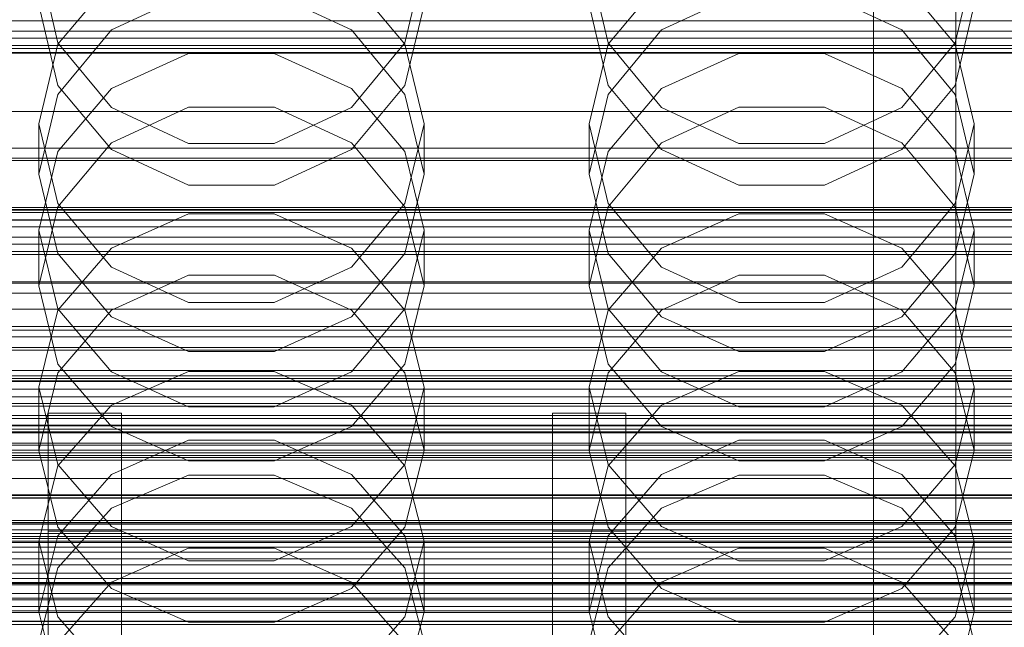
# Model space of a CAD drawing. Header units: millimetres. Extents: x -4738 to 65662, y -68080 to 6847.
# Tile 217 of 256: x -93 to 14, y -34444 to -34378. Entities that reach past the tile are written whole.
import ezdxf

# ---------------------------------------------------------------- set-up
doc = ezdxf.new("R2010")
doc.units = ezdxf.units.MM
for name, color, linetype, lineweight in [('COTAS_O', 1, 'Continuous', 0), ('COTAS_P', 1, 'Continuous', 0), ('frontal_briquetadora', 7, 'Continuous', 0), ('frontal_C01', 7, 'Continuous', 0), ('frontal_C02', 7, 'Continuous', 0), ('frontal_C03', 7, 'Continuous', 0), ('frontal_C04', 7, 'Continuous', 0), ('frontal_mezcladora', 7, 'Continuous', 0), ('frontal_secador', 7, 'Continuous', 0), ('frontal_tolva', 7, 'Continuous', 0), ('frontal_tolva-C01', 7, 'Continuous', 0)]:
    doc.layers.add(name, color=color, linetype=linetype, lineweight=lineweight)
doc.dimstyles.new('R19_100', dxfattribs={"dimtxt": 250, "dimasz": 150, "dimexe": 150, "dimexo": 80, "dimgap": 100, "dimtad": 1, "dimtih": 1, "dimtoh": 1, "dimdsep": 46, "dimcen": 0.09, "dimadec": 0, "dimazin": 0, "dimtfac": 1, "dimtdec": 4, "dimtofl": 0, "dimtmove": 0, "dimatfit": 3, "dimfxl": 1, "dimtolj": 1, "dimtzin": 0, "dimarcsym": 0})

# ---------------------------------------------------------------- blocks, each defined once
blk = doc.blocks.new('DIM_R30_48')
at = {"layer": 'COTAS_O'}
for p, q in [((-1725, -33700), (-1575, -33655)), ((1725, -33700), (1575, -33655)), ((-1725, -34400), (-1725, -33700)), ((-1725, -33700), (1725, -33700)), ((-1725, -33700), (-1575, -33745)), ((1725, -33700), (1575, -33745)), ((1725, -34400), (1725, -33700))]:
    blk.add_line(p, q, dxfattribs=at)
blk.add_text('3450 O', height=250, dxfattribs=at).set_placement((0, -33600))
blk = doc.blocks.new('DIM_R30_49')
at = {"layer": 'COTAS_P'}
for p, q in [((-150, -32300), (550, -32300)), ((550, -32300), (505, -32450)), ((550, -34900), (550, -32300)), ((550, -32300), (595, -32450)), ((550, -34900), (505, -34750)), ((550, -34900), (595, -34750)), ((-150, -34900), (550, -34900))]:
    blk.add_line(p, q, dxfattribs=at)
blk.add_text('2600 P', height=250, rotation=90, dxfattribs=at).set_placement((450, -33600))
blk = doc.blocks.new('DIM_R30_51')
at = {"layer": 'COTAS_O'}
for p, q in [((-650, -33700), (50, -33700)), ((50, -33700), (5, -33850)), ((50, -34900), (50, -33700)), ((50, -33700), (95, -33850)), ((50, -34900), (5, -34750)), ((50, -34900), (95, -34750)), ((-650, -34900), (50, -34900))]:
    blk.add_line(p, q, dxfattribs=at)
blk.add_text('1200 O', height=250, rotation=90, dxfattribs=at).set_placement((-50, -34300))
blk = doc.blocks.new('DIM_R30_52')
at = {"layer": 'COTAS_O'}
for p, q in [((-650, -34200), (-500, -34155)), ((650, -34200), (500, -34155)), ((-650, -34900), (-650, -34200)), ((-650, -34200), (650, -34200)), ((-650, -34200), (-500, -34245)), ((650, -34200), (500, -34245)), ((650, -34900), (650, -34200))]:
    blk.add_line(p, q, dxfattribs=at)
blk.add_text('1300 O', height=250, dxfattribs=at).set_placement((0, -34100))
blk = doc.blocks.new('DIM_R30_57')
at = {"layer": 'COTAS_P'}
for p, q in [((-305, -34680), (395, -34680)), ((395, -34680), (350, -34830)), ((395, -36000), (395, -34680)), ((395, -34680), (440, -34830)), ((395, -36000), (350, -35850)), ((395, -36000), (440, -35850)), ((-305, -36000), (395, -36000))]:
    blk.add_line(p, q, dxfattribs=at)
blk.add_text('1320 P', height=250, rotation=90, dxfattribs=at).set_placement((295, -35340))

msp = doc.modelspace()

# ---------------------------------------------------------------- linework, layer by layer
at = {"layer": 'frontal_briquetadora'}
for p, q in [((-91, -34371.863), (-88.92, -34380.664)), ((-51.08, -34380.664), (-49, -34371.863)), ((-31, -34371.863), (-28.92, -34380.664)), ((8.92, -34380.664), (11, -34371.863)), ((-83.093, -34373.853), (-88.92, -34380.809)), ((-51.08, -34380.809), (-56.907, -34373.853)), ((-23.093, -34373.853), (-28.92, -34380.809)), ((8.92, -34380.809), (3.093, -34373.853)), ((-83.094, -34379.254), (-74.674, -34375.335)), ((-65.326, -34375.335), (-56.906, -34379.254)), ((-23.094, -34379.254), (-14.674, -34375.335)), ((-5.326, -34375.335), (3.094, -34379.254)), ((-88.92, -34385.296), (-91, -34376.522)), ((-49, -34376.522), (-51.08, -34385.296)), ((-28.92, -34385.296), (-31, -34376.522)), ((11, -34376.522), (8.92, -34385.296)), ((-88.92, -34386.283), (-83.094, -34379.254)), ((-56.906, -34379.254), (-51.08, -34386.283)), ((-28.92, -34386.283), (-23.094, -34379.254)), ((3.094, -34379.254), (8.92, -34386.283)), ((-88.92, -34380.809), (-91, -34389.484)), ((-88.92, -34380.664), (-83.093, -34387.722)), ((-56.907, -34387.722), (-51.08, -34380.664)), ((-49, -34389.484), (-51.08, -34380.809)), ((-28.92, -34380.809), (-31, -34389.484)), ((-28.92, -34380.664), (-23.093, -34387.722)), ((3.093, -34387.722), (8.92, -34380.664)), ((11, -34389.484), (8.92, -34380.809)), ((-83.093, -34385.622), (-74.673, -34381.804)), ((-74.673, -34381.804), (-65.327, -34381.804)), ((-65.327, -34381.804), (-56.907, -34385.622)), ((-23.093, -34385.622), (-14.673, -34381.804)), ((-14.673, -34381.804), (-5.327, -34381.804)), ((-5.327, -34381.804), (3.093, -34385.622)), ((-83.094, -34392.292), (-88.92, -34385.296)), ((-51.08, -34385.296), (-56.906, -34392.292)), ((-23.094, -34392.292), (-28.92, -34385.296)), ((8.92, -34385.296), (3.094, -34392.292)), ((-91, -34394.99), (-88.92, -34386.283)), ((-88.92, -34392.502), (-83.093, -34385.622)), ((-56.907, -34385.622), (-51.08, -34392.502)), ((-51.08, -34386.283), (-49, -34394.99)), ((-31, -34394.99), (-28.92, -34386.283)), ((-28.92, -34392.502), (-23.093, -34385.622)), ((3.093, -34385.622), (8.92, -34392.502)), ((8.92, -34386.283), (11, -34394.99)), ((-74.674, -34387.688), (-83.094, -34391.571)), ((-83.093, -34387.722), (-74.673, -34391.639)), ((-65.326, -34387.688), (-74.674, -34387.688)), ((-65.327, -34391.639), (-56.907, -34387.722)), ((-56.906, -34391.571), (-65.326, -34387.688)), ((-14.674, -34387.688), (-23.094, -34391.571)), ((-23.093, -34387.722), (-14.673, -34391.639)), ((-5.326, -34387.688), (-14.674, -34387.688)), ((-5.327, -34391.639), (3.093, -34387.722)), ((3.094, -34391.571), (-5.326, -34387.688)), ((-91, -34389.484), (-91, -34394.99)), ((-91, -34389.484), (-88.92, -34398.159)), ((-51.08, -34398.159), (-49, -34389.484)), ((-49, -34389.484), (-49, -34394.99)), ((-31, -34389.484), (-31, -34394.99)), ((-31, -34389.484), (-28.92, -34398.159)), ((8.92, -34398.159), (11, -34389.484)), ((11, -34389.484), (11, -34394.99)), ((-83.094, -34391.571), (-88.92, -34398.53)), ((-74.673, -34391.639), (-65.327, -34391.639)), ((-51.08, -34398.53), (-56.906, -34391.571)), ((-23.094, -34391.571), (-28.92, -34398.53)), ((-14.673, -34391.639), (-5.327, -34391.639)), ((8.92, -34398.53), (3.094, -34391.571)), ((-91, -34401.081), (-88.92, -34392.502)), ((-74.674, -34396.159), (-83.094, -34392.292)), ((-56.906, -34392.292), (-65.326, -34396.159)), ((-51.08, -34392.502), (-49, -34401.081)), ((-31, -34401.081), (-28.92, -34392.502)), ((-14.674, -34396.159), (-23.094, -34392.292)), ((3.094, -34392.292), (-5.326, -34396.159)), ((8.92, -34392.502), (11, -34401.081)), ((-88.92, -34403.634), (-91, -34394.99)), ((-49, -34394.99), (-51.08, -34403.634)), ((-28.92, -34403.634), (-31, -34394.99)), ((11, -34394.99), (8.92, -34403.634)), ((-65.326, -34396.159), (-74.674, -34396.159)), ((-5.326, -34396.159), (-14.674, -34396.159)), ((-88.92, -34398.159), (-83.093, -34405.116)), ((-56.907, -34405.116), (-51.08, -34398.159)), ((-28.92, -34398.159), (-23.093, -34405.116)), ((3.093, -34405.116), (8.92, -34398.159)), ((-88.92, -34398.53), (-91, -34407.145)), ((-83.093, -34403.051), (-74.673, -34399.304)), ((-74.673, -34399.304), (-65.327, -34399.304)), ((-65.327, -34399.304), (-56.907, -34403.051)), ((-49, -34407.145), (-51.08, -34398.53)), ((-28.92, -34398.53), (-31, -34407.145)), ((-23.093, -34403.051), (-14.673, -34399.304)), ((-14.673, -34399.304), (-5.327, -34399.304)), ((-5.327, -34399.304), (3.093, -34403.051)), ((11, -34407.145), (8.92, -34398.53)), ((-91, -34401.081), (-91, -34407.145)), ((-88.92, -34409.66), (-91, -34401.081)), ((-49, -34401.081), (-51.08, -34409.66)), ((-49, -34401.081), (-49, -34407.145)), ((-31, -34401.081), (-31, -34407.145)), ((-28.92, -34409.66), (-31, -34401.081)), ((11, -34401.081), (8.92, -34409.66)), ((11, -34401.081), (11, -34407.145)), ((-88.92, -34409.801), (-83.093, -34403.051)), ((-83.094, -34410.517), (-88.92, -34403.634)), ((-56.907, -34403.051), (-51.08, -34409.801)), ((-51.08, -34403.634), (-56.906, -34410.517)), ((-28.92, -34409.801), (-23.093, -34403.051)), ((-23.094, -34410.517), (-28.92, -34403.634)), ((3.093, -34403.051), (8.92, -34409.801)), ((8.92, -34403.634), (3.094, -34410.517)), ((-83.093, -34405.116), (-74.673, -34408.976)), ((-65.327, -34408.976), (-56.907, -34405.116)), ((-23.093, -34405.116), (-14.673, -34408.976)), ((-5.327, -34408.976), (3.093, -34405.116)), ((-74.674, -34405.988), (-83.094, -34409.807)), ((-65.326, -34405.988), (-74.674, -34405.988)), ((-56.906, -34409.807), (-65.326, -34405.988)), ((-14.674, -34405.988), (-23.094, -34409.807)), ((-5.326, -34405.988), (-14.674, -34405.988)), ((3.094, -34409.807), (-5.326, -34405.988)), ((-91, -34407.145), (-88.92, -34415.689)), ((-51.08, -34415.689), (-49, -34407.145)), ((-31, -34407.145), (-28.92, -34415.689)), ((8.92, -34415.689), (11, -34407.145)), ((-74.673, -34408.976), (-65.327, -34408.976)), ((-14.673, -34408.976), (-5.327, -34408.976)), ((-91, -34418.219), (-88.92, -34409.801)), ((-83.093, -34416.54), (-88.92, -34409.66)), ((-83.094, -34409.807), (-88.92, -34416.648)), ((-51.08, -34409.66), (-56.907, -34416.54)), ((-51.08, -34416.648), (-56.906, -34409.807)), ((-51.08, -34409.801), (-49, -34418.219)), ((-31, -34418.219), (-28.92, -34409.801)), ((-23.093, -34416.54), (-28.92, -34409.66)), ((-23.094, -34409.807), (-28.92, -34416.648)), ((8.92, -34409.66), (3.093, -34416.54)), ((8.92, -34416.648), (3.094, -34409.807)), ((8.92, -34409.801), (11, -34418.219)), ((-74.674, -34414.319), (-83.094, -34410.517)), ((-56.906, -34410.517), (-65.326, -34414.319)), ((-14.674, -34414.319), (-23.094, -34410.517)), ((3.094, -34410.517), (-5.326, -34414.319)), ((-65.326, -34414.319), (-74.674, -34414.319)), ((-5.326, -34414.319), (-14.674, -34414.319)), ((-88.92, -34415.689), (-83.094, -34422.488)), ((-74.673, -34416.505), (-83.093, -34420.17)), ((-74.673, -34420.358), (-83.093, -34416.54)), ((-65.327, -34416.505), (-74.673, -34416.505)), ((-56.907, -34420.17), (-65.327, -34416.505)), ((-56.907, -34416.54), (-65.327, -34420.358)), ((-56.906, -34422.488), (-51.08, -34415.689)), ((-28.92, -34415.689), (-23.094, -34422.488)), ((-14.673, -34416.505), (-23.093, -34420.17)), ((-14.673, -34420.358), (-23.093, -34416.54)), ((-5.327, -34416.505), (-14.673, -34416.505)), ((3.093, -34420.17), (-5.327, -34416.505)), ((3.093, -34416.54), (-5.327, -34420.358)), ((3.094, -34422.488), (8.92, -34415.689)), ((-88.92, -34416.648), (-91, -34425.108)), ((-49, -34425.108), (-51.08, -34416.648)), ((-28.92, -34416.648), (-31, -34425.108)), ((11, -34425.108), (8.92, -34416.648)), ((-91, -34418.219), (-91, -34425.108)), ((-91, -34418.219), (-88.92, -34426.637)), ((-51.08, -34426.637), (-49, -34418.219)), ((-49, -34418.219), (-49, -34425.108)), ((-31, -34418.219), (-31, -34425.108)), ((-31, -34418.219), (-28.92, -34426.637)), ((8.92, -34426.637), (11, -34418.219)), ((11, -34418.219), (11, -34425.108)), ((-83.093, -34420.17), (-88.92, -34426.776)), ((-65.327, -34420.358), (-74.673, -34420.358)), ((-51.08, -34426.776), (-56.907, -34420.17)), ((-23.093, -34420.17), (-28.92, -34426.776)), ((-5.327, -34420.358), (-14.673, -34420.358)), ((8.92, -34426.776), (3.093, -34420.17)), ((-83.094, -34422.488), (-74.674, -34426.241)), ((-65.326, -34426.241), (-56.906, -34422.488)), ((-23.094, -34422.488), (-14.674, -34426.241)), ((-5.326, -34426.241), (3.094, -34422.488)), ((-83.094, -34427.72), (-74.674, -34423.972)), ((-74.674, -34423.972), (-65.326, -34423.972)), ((-65.326, -34423.972), (-56.906, -34427.72)), ((-23.094, -34427.72), (-14.674, -34423.972)), ((-14.674, -34423.972), (-5.326, -34423.972)), ((-5.326, -34423.972), (3.094, -34427.72)), ((-88.92, -34433.486), (-91, -34425.108)), ((-49, -34425.108), (-51.08, -34433.486)), ((-28.92, -34433.486), (-31, -34425.108)), ((11, -34425.108), (8.92, -34433.486)), ((-74.674, -34426.241), (-65.326, -34426.241)), ((-14.674, -34426.241), (-5.326, -34426.241)), ((-88.92, -34426.776), (-91, -34435.012)), ((-88.92, -34426.637), (-83.093, -34433.388)), ((-56.907, -34433.388), (-51.08, -34426.637)), ((-49, -34435.012), (-51.08, -34426.776)), ((-28.92, -34426.776), (-31, -34435.012)), ((-28.92, -34426.637), (-23.093, -34433.388)), ((3.093, -34433.388), (8.92, -34426.637)), ((11, -34435.012), (8.92, -34426.776)), ((-88.92, -34434.426), (-83.094, -34427.72)), ((-83.093, -34431.392), (-74.673, -34427.785)), ((-74.673, -34427.785), (-65.327, -34427.785)), ((-65.327, -34427.785), (-56.907, -34431.392)), ((-56.906, -34427.72), (-51.08, -34434.426)), ((-28.92, -34434.426), (-23.094, -34427.72)), ((-23.093, -34431.392), (-14.673, -34427.785)), ((-14.673, -34427.785), (-5.327, -34427.785)), ((-5.327, -34427.785), (3.093, -34431.392)), ((3.094, -34427.72), (8.92, -34434.426)), ((-88.92, -34437.891), (-83.093, -34431.392)), ((-56.907, -34431.392), (-51.08, -34437.891)), ((-28.92, -34437.891), (-23.093, -34431.392)), ((3.093, -34431.392), (8.92, -34437.891)), ((-83.094, -34440.145), (-88.92, -34433.486)), ((-83.093, -34433.388), (-74.673, -34437.134)), ((-65.327, -34437.134), (-56.907, -34433.388)), ((-51.08, -34433.486), (-56.906, -34440.145)), ((-23.094, -34440.145), (-28.92, -34433.486)), ((-23.093, -34433.388), (-14.673, -34437.134)), ((-5.327, -34437.134), (3.093, -34433.388)), ((8.92, -34433.486), (3.094, -34440.145)), ((200, -34434.477), (-160, -34434.477)), ((-91, -34442.708), (-88.92, -34434.426)), ((-51.08, -34434.426), (-49, -34442.708)), ((-31, -34442.708), (-28.92, -34434.426)), ((8.92, -34434.426), (11, -34442.708)), ((-91, -34435.012), (-91, -34442.708)), ((-91, -34435.012), (-88.92, -34443.249)), ((-74.674, -34435.765), (-83.094, -34439.459)), ((-65.326, -34435.765), (-74.674, -34435.765)), ((-56.906, -34439.459), (-65.326, -34435.765)), ((-51.08, -34443.249), (-49, -34435.012)), ((-49, -34435.012), (-49, -34442.708)), ((-31, -34435.012), (-31, -34442.708)), ((-31, -34435.012), (-28.92, -34443.249)), ((-14.674, -34435.765), (-23.094, -34439.459)), ((-5.326, -34435.765), (-14.674, -34435.765)), ((3.094, -34439.459), (-5.326, -34435.765)), ((8.92, -34443.249), (11, -34435.012)), ((11, -34435.012), (11, -34442.708)), ((-91, -34445.996), (-88.92, -34437.891)), ((-74.673, -34437.134), (-65.327, -34437.134)), ((-51.08, -34437.891), (-49, -34445.996)), ((-31, -34445.996), (-28.92, -34437.891)), ((-14.673, -34437.134), (-5.327, -34437.134)), ((8.92, -34437.891), (11, -34445.996)), ((-160, -34439.62), (200, -34439.62)), ((-83.094, -34439.459), (-88.92, -34446.067)), ((-74.674, -34443.818), (-83.094, -34440.145)), ((-56.906, -34440.145), (-65.326, -34443.818)), ((-51.08, -34446.067), (-56.906, -34439.459)), ((-23.094, -34439.459), (-28.92, -34446.067)), ((-14.674, -34443.818), (-23.094, -34440.145)), ((3.094, -34440.145), (-5.326, -34443.818)), ((8.92, -34446.067), (3.094, -34439.459)), ((-88.92, -34450.901), (-91, -34442.708)), ((-88.92, -34443.249), (-83.093, -34449.855)), ((-56.907, -34449.855), (-51.08, -34443.249)), ((-49, -34442.708), (-51.08, -34450.901)), ((-28.92, -34450.901), (-31, -34442.708)), ((-28.92, -34443.249), (-23.093, -34449.855)), ((3.093, -34449.855), (8.92, -34443.249)), ((11, -34442.708), (8.92, -34450.901)), ((-65.326, -34443.818), (-74.674, -34443.818)), ((-5.326, -34443.818), (-14.674, -34443.818))]:
    msp.add_line(p, q, dxfattribs=at)
at = {"layer": 'frontal_C01'}
for p, q in [((0, -34520.192), (0, -34257.579)), ((0, -34263.359), (0, -34525.972)), ((-450, -34381.706), (450, -34381.706))]:
    msp.add_line(p, q, dxfattribs=at)
at = {"layer": 'frontal_C02'}
for p, q in [((0, -34521.432), (0, -34230.937)), ((0, -34236.667), (0, -34527.162)), ((-311.15, -34416.368), (311.15, -34416.368)), ((-311.15, -34416.964), (311.15, -34416.964)), ((-311.15, -34417.501), (311.15, -34417.501)), ((-311.15, -34419.249), (311.15, -34419.249)), ((-311.15, -34420.287), (311.15, -34420.287)), ((-311.15, -34423.068), (311.15, -34423.068)), ((-311.15, -34424.535), (311.15, -34424.535)), ((-311.15, -34428.159), (311.15, -34428.159)), ((-311.15, -34429.956), (311.15, -34429.956)), ((-440, -34432.754), (440, -34432.754)), ((-440, -34432.965), (440, -34432.965)), ((-440, -34433.156), (440, -34433.156)), ((-440, -34433.775), (440, -34433.775)), ((-440, -34434.143), (440, -34434.143)), ((311.15, -34434.176), (-311.15, -34434.176)), ((-440, -34435.128), (440, -34435.128)), ((-440, -34435.648), (440, -34435.648)), ((-440, -34436.932), (440, -34436.932)), ((-311.15, -34436.18), (311.15, -34436.18)), ((-440, -34437.569), (440, -34437.569)), ((440, -34439.064), (-440, -34439.064)), ((-440, -34439.774), (440, -34439.774)), ((-311.15, -34440.709), (311.15, -34440.709)), ((-440, -34441.379), (440, -34441.379)), ((-440, -34442.114), (440, -34442.114)), ((-311.15, -34442.784), (311.15, -34442.784)), ((-440, -34443.719), (440, -34443.719))]:
    msp.add_line(p, q, dxfattribs=at)
at = {"layer": 'frontal_C03'}
for p, q in [((-1250, -34378.264), (1250, -34378.264)), ((1250, -34379.387), (-1250, -34379.387)), ((1250, -34380.151), (-1250, -34380.151)), ((1250, -34380.945), (-1250, -34380.945)), ((1250, -34381.262), (-1250, -34381.262)), ((1250, -34398.847), (-1250, -34398.847)), ((1250, -34399.164), (-1250, -34399.164)), ((1250, -34399.958), (-1250, -34399.958)), ((-1250, -34400.722), (1250, -34400.722)), ((1250, -34401.845), (-1250, -34401.845)), ((1250, -34402.609), (-1250, -34402.609)), ((1250, -34403.403), (-1250, -34403.403)), ((1250, -34403.719), (-1250, -34403.719)), ((1250, -34421.305), (-1250, -34421.305)), ((1250, -34421.621), (-1250, -34421.621)), ((1250, -34422.415), (-1250, -34422.415)), ((-1250, -34423.179), (1250, -34423.179)), ((1250, -34424.302), (-1250, -34424.302)), ((1250, -34425.066), (-1250, -34425.066)), ((1250, -34425.86), (-1250, -34425.86)), ((1250, -34426.177), (-1250, -34426.177)), ((1250, -34443.762), (-1250, -34443.762)), ((1250, -34444.079), (-1250, -34444.079))]:
    msp.add_line(p, q, dxfattribs=at)
at = {"layer": 'frontal_C04'}
for p, q in [((-225, -34406.721), (225, -34406.721)), ((-225, -34407.952), (225, -34407.952)), ((225, -34411.606), (-225, -34411.606)), ((225, -34412.721), (-225, -34412.721)), ((225, -34413.861), (-225, -34413.861)), ((225, -34414.162), (-225, -34414.162)), ((-225, -34417.244), (225, -34417.244)), ((-225, -34417.573), (225, -34417.573)), ((225, -34418.43), (-225, -34418.43)), ((225, -34422.769), (-225, -34422.769)), ((225, -34425.361), (-225, -34425.361)), ((-225, -34425.672), (225, -34425.672)), ((225, -34430.268), (-225, -34430.268)), ((225, -34434.688), (-225, -34434.688)), ((-225, -34435.655), (225, -34435.655)), ((188, -34438.484), (-188, -34438.484)), ((225, -34439.512), (-225, -34439.512)), ((-188, -34441.22), (188, -34441.22))]:
    msp.add_line(p, q, dxfattribs=at)
at = {"layer": 'frontal_mezcladora'}
for p, q in [((9, -34435), (9, -34375)), ((-90, -34433.911), (-90, -34421.05)), ((-90, -34421.05), (-82, -34421.05)), ((-82, -34433.911), (-82, -34421.05)), ((-35, -34433.911), (-35, -34421.05)), ((-35, -34421.05), (-27, -34421.05)), ((-27, -34433.911), (-27, -34421.05)), ((-90, -34470.534), (-90, -34433.911)), ((-90, -34433.911), (-82, -34433.911)), ((-82, -34470.534), (-82, -34433.911)), ((-35, -34470.534), (-35, -34433.911)), ((-35, -34433.911), (-27, -34433.911)), ((-27, -34470.534), (-27, -34433.911)), ((-420, -34435), (240, -34435)), ((-189, -34435), (9, -34435)), ((-420, -34442.586), (240, -34442.586))]:
    msp.add_line(p, q, dxfattribs=at)
at = {"layer": 'frontal_secador'}
for p, q in [((1360, -34381.784), (-1360, -34381.784)), ((1360, -34388.141), (-1360, -34388.141)), ((1360, -34392.137), (-1360, -34392.137)), ((1360, -34393.5), (-1360, -34393.5)), ((1250, -34393.25), (-1250, -34393.25)), ((1250, -34409.715), (-1250, -34409.715)), ((1250, -34422.349), (-1250, -34422.349)), ((1250, -34430.291), (-1250, -34430.291)), ((1250, -34433), (-1250, -34433))]:
    msp.add_line(p, q, dxfattribs=at)
at = {"layer": 'frontal_tolva'}
for p, q in [((-670, -34400), (670, -34400)), ((600, -34400), (-600, -34400)), ((-600, -34406.849), (600, -34406.849)), ((-670, -34412), (670, -34412)), ((-660, -34420), (660, -34420)), ((-660, -34430), (660, -34430))]:
    msp.add_line(p, q, dxfattribs=at)
at = {"layer": 'frontal_tolva-C01'}
for p, q in [((-600, -34398.619), (600, -34398.619)), ((600, -34398.891), (-600, -34398.891)), ((600, -34400), (-600, -34400))]:
    msp.add_line(p, q, dxfattribs=at)

# ---------------------------------------------------------------- dimensions: what is measured, and where the dimension line sits
at = {"layer": 'COTAS_O'}
for p1, p2, distance, picture, middle in [((-650, -34900), (-650, -33700), -700, 'DIM_R30_51', (50, -34300)), ((-1725, -34400), (1725, -34400), 700, 'DIM_R30_48', (0, -33700)), ((-650, -34900), (650, -34900), 700, 'DIM_R30_52', (0, -34200))]:
    dim = msp.add_aligned_dim(p1=p1, p2=p2, distance=distance, text='<> O', dimstyle='R19_100', dxfattribs=at)
    dim.commit()
    dim.dimension.update_dxf_attribs({"geometry": picture, "text_midpoint": middle})
at = {"layer": 'COTAS_P'}
for p1, p2, picture, middle in [((-150, -34900), (-150, -32300), 'DIM_R30_49', (550, -33600)), ((-305, -36000), (-305, -34680), 'DIM_R30_57', (395, -35340))]:
    dim = msp.add_aligned_dim(p1=p1, p2=p2, distance=-700, text='<> P', dimstyle='R19_100', dxfattribs=at)
    dim.commit()
    dim.dimension.update_dxf_attribs({"geometry": picture, "text_midpoint": middle})

doc.saveas('drawing.dxf')
